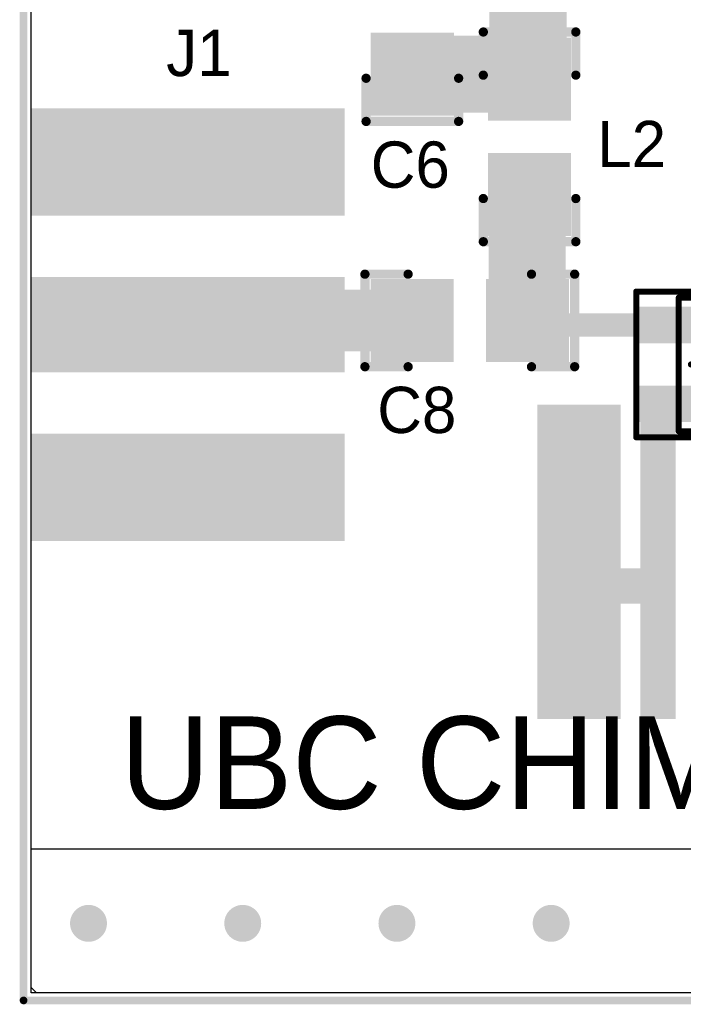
# Model space of a CAD drawing. Extents: x 1.01 to 3.14, y 1 to 2.11.
# Tile 1 of 6: x 1.01 to 1.44, y 1 to 1.64. Entities that reach past the tile are written whole.
import ezdxf

# ---------------------------------------------------------------- set-up
doc = ezdxf.new("R2010")
doc.units = 0
doc.header["$MEASUREMENT"] = 0
doc.layers.get('0').update_dxf_attribs({"linetype": 'CONTINUOUS'})
for name, color, linetype in [('BOTTOMLAYER', 5, 'CONTINUOUS'), ('BOTTOMPASTE', 16, 'CONTINUOUS'), ('BOTTOMSOLDER', 6, 'CONTINUOUS'), ('MECHANICAL1', 6, 'CONTINUOUS'), ('MECHANICAL13', 56, 'CONTINUOUS'), ('MECHANICAL15', 56, 'CONTINUOUS'), ('MULTILAYER', 9, 'CONTINUOUS'), ('TOPLAYER', 1, 'CONTINUOUS'), ('TOPOVERLAY', 2, 'CONTINUOUS'), ('TOPPASTE', 8, 'CONTINUOUS'), ('TOPSOLDER', 216, 'CONTINUOUS'), ('VIAHOLELAYER', 16, 'CONTINUOUS')]:
    doc.layers.add(name, color=color, linetype=linetype)

# ---------------------------------------------------------------- blocks, each defined once
blk = doc.blocks.new('SOT130P210X100_4AL_17')
at = {"layer": 'MECHANICAL13', "const_width": 0.003937}
for points in [[(-0.027559, 0.0433071), (-0.027559, -0.043307)], [(0.0275591, 0.0433071), (-0.027559, 0.0433071)], [(0.0275591, 0.0433071), (0.0275591, -0.043307)], [(0.0275591, -0.043307), (-0.027559, -0.043307)]]:
    blk.add_lwpolyline(points, dxfattribs=at)
at = {"layer": 'MECHANICAL13', "const_width": 0.0019685}
for points in [[(-0.0285432, 0.0433071, 1), (-0.0265748, 0.0433071, 1)], [(-0.0285432, 0.0433071, 1), (-0.0265748, 0.0433071, 1)], [(0.0265749, 0.0433071, 1), (0.0285433, 0.0433071, 1)], [(0.0265749, 0.0433071, 1), (0.0285433, 0.0433071, 1)], [(-0.0285432, -0.043307, 1), (-0.0265748, -0.043307, 1)], [(-0.0285432, -0.043307, 1), (-0.0265748, -0.043307, 1)], [(0.0265749, -0.043307, 1), (0.0285433, -0.043307, 1)], [(0.0265749, -0.043307, 1), (0.0285433, -0.043307, 1)]]:
    blk.add_lwpolyline(points, format="xyb", close=True, dxfattribs=at)
at = {"layer": 'MECHANICAL15', "const_width": 0.003937}
for points in [[(-0.0551181, 0.0472441), (-0.0551181, -0.047244)], [(0.0551181, 0.0472441), (-0.0551181, 0.0472441)], [(0.0551181, 0.0472441), (0.0551181, -0.047244)], [(0, 0.0196851), (0, -0.019685)], [(0.0196851, 0), (-0.019685, 0)], [(0.0551181, -0.047244), (-0.0551181, -0.047244)]]:
    blk.add_lwpolyline(points, dxfattribs=at)
at = {"layer": 'MECHANICAL15', "const_width": 0.0019685}
for points in [[(-0.0561023, 0.0472441, 1), (-0.0541339, 0.0472441, 1)], [(-0.0561023, 0.0472441, 1), (-0.0541339, 0.0472441, 1)], [(0.0541339, 0.0472441, 1), (0.0561023, 0.0472441, 1)], [(0.0541339, 0.0472441, 1), (0.0561023, 0.0472441, 1)], [(-0.0009842, 0.0196851, 1), (0.0009842, 0.0196851, 1)], [(-0.0206692, 0, 1), (-0.0187008, 0, 1)], [(0.0187009, 0, 1), (0.0206693, 0, 1)], [(-0.0009842, -0.019685, 1), (0.0009842, -0.019685, 1)], [(-0.0561023, -0.047244, 1), (-0.0541339, -0.047244, 1)], [(-0.0561023, -0.047244, 1), (-0.0541339, -0.047244, 1)], [(0.0541339, -0.047244, 1), (0.0561023, -0.047244, 1)], [(0.0541339, -0.047244, 1), (0.0561023, -0.047244, 1)]]:
    blk.add_lwpolyline(points, format="xyb", close=True, dxfattribs=at)
at = {"layer": 'TOPLAYER'}
for points in [[(-0.0177165, 0.0157481), (-0.0177165, 0.0354331), (-0.0511811, 0.0157481), (-0.0511811, 0.0354331)], [(0.0511811, 0.0157481), (0.0511811, 0.0354331), (0.0177165, 0.0157481), (0.0177165, 0.0354331)], [(-0.0177165, -0.035433), (-0.0177165, -0.003937), (-0.0511811, -0.035433), (-0.0511811, -0.003937)], [(0.0511811, -0.035433), (0.0511811, -0.015748), (0.0177165, -0.035433), (0.0177165, -0.015748)]]:
    blk.add_solid(points, dxfattribs=at)
at = {"layer": 'TOPOVERLAY'}
for points, const_width in [([(-0.0482283, 0.0570867, 1), (-0.0580709, 0.0570867, 1)], 0.0098425), ([(-0.0605315, 0.0570867, 1), (-0.0556103, 0.0570867, 1)], 0.0049212), ([(-0.0506889, 0.0570867, 1), (-0.0457677, 0.0570867, 1)], 0.0049212), ([(-0.0098425, 0.0433071, 1), (-0.0059055, 0.0433071, 1)], 0.003937), ([(0.0059055, 0.0433071, 1), (0.0098425, 0.0433071, 1)], 0.003937), ([(-0.0098425, -0.0433071, 1), (-0.0059055, -0.0433071, 1)], 0.003937), ([(0.0059055, -0.0433071, 1), (0.0098425, -0.0433071, 1)], 0.003937)]:
    blk.add_lwpolyline(points, format="xyb", close=True, dxfattribs=dict(at, const_width=const_width))
at = {"layer": 'TOPOVERLAY', "const_width": 0.007874}
for points in [[(0.007874, 0.0433071), (-0.007874, 0.0433071)], [(0.007874, -0.0433071), (-0.007874, -0.0433071)]]:
    blk.add_lwpolyline(points, dxfattribs=at)
at = {"layer": 'TOPPASTE'}
for points in [[(-0.0177165, 0.0157481), (-0.0177165, 0.0354331), (-0.0511811, 0.0157481), (-0.0511811, 0.0354331)], [(0.0511811, 0.0157481), (0.0511811, 0.0354331), (0.0177165, 0.0157481), (0.0177165, 0.0354331)], [(-0.0177165, -0.035433), (-0.0177165, -0.003937), (-0.0511811, -0.035433), (-0.0511811, -0.003937)], [(0.0511811, -0.035433), (0.0511811, -0.015748), (0.0177165, -0.035433), (0.0177165, -0.015748)]]:
    blk.add_solid(points, dxfattribs=at)
at = {"layer": 'TOPSOLDER'}
for points in [[(-0.015748, 0.0137796), (-0.015748, 0.0374016), (-0.0531496, 0.0137796), (-0.0531496, 0.0374016)], [(0.0531496, 0.0137796), (0.0531496, 0.0374016), (0.015748, 0.0137796), (0.015748, 0.0374016)], [(-0.015748, -0.0374015), (-0.015748, -0.0019685), (-0.0531496, -0.0374015), (-0.0531496, -0.0019685)], [(0.0531496, -0.0374015), (0.0531496, -0.0137795), (0.015748, -0.0374015), (0.015748, -0.0137795)]]:
    blk.add_solid(points, dxfattribs=at)
blk = doc.blocks.new('0805_LRC_24')
at = {"layer": 'TOPLAYER'}
for points in [[(-0.0124, -0.0249999), (-0.0124, 0.0250001), (-0.0624, -0.0249999), (-0.0624, 0.0250001)], [(0.0624, -0.0249999), (0.0624, 0.0250001), (0.0124, -0.0249999), (0.0124, 0.0250001)]]:
    blk.add_solid(points, dxfattribs=at)
at = {"layer": 'TOPOVERLAY', "const_width": 0.006}
for points in [[(-0.068, 0.03), (-0.04, 0.03)], [(-0.068, 0.03), (-0.068, -0.03)], [(0.04, 0.03), (0.068, 0.03)], [(0.068, 0.03), (0.068, -0.03)], [(-0.068, -0.03), (-0.04, -0.03)], [(0.04, -0.03), (0.068, -0.03)]]:
    blk.add_lwpolyline(points, dxfattribs=at)
at = {"layer": 'TOPOVERLAY', "const_width": 0.003}
for points in [[(-0.0695, 0.03, 1), (-0.0665, 0.03, 1)], [(-0.0695, 0.03, 1), (-0.0665, 0.03, 1)], [(-0.0415, 0.03, 1), (-0.0385, 0.03, 1)], [(0.0385, 0.03, 1), (0.0415, 0.03, 1)], [(0.0665, 0.03, 1), (0.0695, 0.03, 1)], [(0.0665, 0.03, 1), (0.0695, 0.03, 1)], [(-0.0695, -0.03, 1), (-0.0665, -0.03, 1)], [(-0.0695, -0.03, 1), (-0.0665, -0.03, 1)], [(-0.0415, -0.03, 1), (-0.0385, -0.03, 1)], [(0.0385, -0.03, 1), (0.0415, -0.03, 1)], [(0.0665, -0.03, 1), (0.0695, -0.03, 1)], [(0.0665, -0.03, 1), (0.0695, -0.03, 1)]]:
    blk.add_lwpolyline(points, format="xyb", close=True, dxfattribs=at)
at = {"layer": 'TOPPASTE'}
for points in [[(-0.0124, -0.0249999), (-0.0124, 0.0250001), (-0.0624, -0.0249999), (-0.0624, 0.0250001)], [(0.0624, -0.0249999), (0.0624, 0.0250001), (0.0124, -0.0249999), (0.0124, 0.0250001)]]:
    blk.add_solid(points, dxfattribs=at)
at = {"layer": 'TOPSOLDER'}
for points in [[(-0.0104315, -0.0269684), (-0.0104315, 0.0269686), (-0.0643685, -0.0269684), (-0.0643685, 0.0269686)], [(0.0643685, -0.0269684), (0.0643685, 0.0269686), (0.0104315, -0.0269684), (0.0104315, 0.0269686)]]:
    blk.add_solid(points, dxfattribs=at)
blk = doc.blocks.new('SMA_EDGEMOUNT_27')
at = {"layer": 'BOTTOMLAYER'}
for points in [[(-0.1062658, 0.0727028), (0.0937342, 0.0727028), (-0.1062658, 0.1384508), (0.0937342, 0.1384508)], [(-0.1062658, -0.1383208), (0.0937342, -0.1383208), (-0.1062658, -0.0725728), (0.0937342, -0.0725728)]]:
    blk.add_solid(points, dxfattribs=at)
at = {"layer": 'BOTTOMPASTE'}
for points in [[(-0.1062658, 0.0727028), (0.0937342, 0.0727028), (-0.1062658, 0.1384508), (0.0937342, 0.1384508)], [(-0.1062658, -0.1383208), (0.0937342, -0.1383208), (-0.1062658, -0.0725728), (0.0937342, -0.0725728)]]:
    blk.add_solid(points, dxfattribs=at)
at = {"layer": 'BOTTOMSOLDER'}
for points in [[(-0.1082343, 0.0707343), (0.0957027, 0.0707343), (-0.1082343, 0.1404193), (0.0957027, 0.1404193)], [(-0.1082343, -0.1402893), (0.0957027, -0.1402893), (-0.1082343, -0.0706043), (0.0957027, -0.0706043)]]:
    blk.add_solid(points, dxfattribs=at)
at = {"layer": 'TOPLAYER'}
for points in [[(-0.1062658, 0.0727028), (0.0937342, 0.0727028), (-0.1062658, 0.1384508), (0.0937342, 0.1384508)], [(-0.1062658, -0.028937), (0.0937342, -0.028937), (-0.1062658, 0.028937), (0.0937342, 0.028937)], [(-0.1062658, -0.1383208), (0.0937342, -0.1383208), (-0.1062658, -0.0725728), (0.0937342, -0.0725728)]]:
    blk.add_solid(points, dxfattribs=at)
at = {"layer": 'TOPPASTE'}
for points in [[(-0.1062658, 0.0727028), (0.0937342, 0.0727028), (-0.1062658, 0.1384508), (0.0937342, 0.1384508)], [(-0.1062658, -0.028937), (0.0937342, -0.028937), (-0.1062658, 0.028937), (0.0937342, 0.028937)], [(-0.1062658, -0.1383208), (0.0937342, -0.1383208), (-0.1062658, -0.0725728), (0.0937342, -0.0725728)]]:
    blk.add_solid(points, dxfattribs=at)
at = {"layer": 'TOPSOLDER'}
for points in [[(-0.1082343, 0.0707343), (0.0957027, 0.0707343), (-0.1082343, 0.1404193), (0.0957027, 0.1404193)], [(-0.1082343, -0.0309055), (0.0957027, -0.0309055), (-0.1082343, 0.0309055), (0.0957027, 0.0309055)], [(-0.1082343, -0.1402893), (0.0957027, -0.1402893), (-0.1082343, -0.0706043), (0.0957027, -0.0706043)]]:
    blk.add_solid(points, dxfattribs=at)
blk = doc.blocks.new('0805_LRC_39')
at = {"layer": 'TOPLAYER'}
for points in [[(-0.0124, -0.0249999), (-0.0124, 0.0250001), (-0.0624, -0.0249999), (-0.0624, 0.0250001)], [(0.0624, -0.0249999), (0.0624, 0.0250001), (0.0124, -0.0249999), (0.0124, 0.0250001)]]:
    blk.add_solid(points, dxfattribs=at)
at = {"layer": 'TOPOVERLAY', "const_width": 0.006}
for points in [[(-0.068, 0.03), (-0.04, 0.03)], [(-0.068, -0.03), (-0.068, 0.03)], [(0.04, 0.03), (0.068, 0.03)], [(0.068, -0.03), (0.068, 0.03)], [(-0.068, -0.03), (-0.04, -0.03)], [(0.04, -0.03), (0.068, -0.03)]]:
    blk.add_lwpolyline(points, dxfattribs=at)
at = {"layer": 'TOPOVERLAY', "const_width": 0.003}
for points in [[(-0.0695, 0.03, 1), (-0.0665, 0.03, 1)], [(-0.0695, 0.03, 1), (-0.0665, 0.03, 1)], [(-0.0415, 0.03, 1), (-0.0385, 0.03, 1)], [(0.0385, 0.03, 1), (0.0415, 0.03, 1)], [(0.0665, 0.03, 1), (0.0695, 0.03, 1)], [(0.0665, 0.03, 1), (0.0695, 0.03, 1)], [(-0.0695, -0.03, 1), (-0.0665, -0.03, 1)], [(-0.0695, -0.03, 1), (-0.0665, -0.03, 1)], [(-0.0415, -0.03, 1), (-0.0385, -0.03, 1)], [(0.0385, -0.03, 1), (0.0415, -0.03, 1)], [(0.0665, -0.03, 1), (0.0695, -0.03, 1)], [(0.0665, -0.03, 1), (0.0695, -0.03, 1)]]:
    blk.add_lwpolyline(points, format="xyb", close=True, dxfattribs=at)
at = {"layer": 'TOPPASTE'}
for points in [[(-0.0124, -0.0249999), (-0.0124, 0.0250001), (-0.0624, -0.0249999), (-0.0624, 0.0250001)], [(0.0624, -0.0249999), (0.0624, 0.0250001), (0.0124, -0.0249999), (0.0124, 0.0250001)]]:
    blk.add_solid(points, dxfattribs=at)
at = {"layer": 'TOPSOLDER'}
for points in [[(-0.0104315, -0.0269684), (-0.0104315, 0.0269686), (-0.0643685, -0.0269684), (-0.0643685, 0.0269686)], [(0.0643685, -0.0269684), (0.0643685, 0.0269686), (0.0104315, -0.0269684), (0.0104315, 0.0269686)]]:
    blk.add_solid(points, dxfattribs=at)
blk = doc.blocks.new('0805_LRC_41')
at = {"layer": 'TOPLAYER'}
for points in [[(-0.0124, -0.0249999), (-0.0124, 0.0250001), (-0.0624, -0.0249999), (-0.0624, 0.0250001)], [(0.0624, -0.0249999), (0.0624, 0.0250001), (0.0124, -0.0249999), (0.0124, 0.0250001)]]:
    blk.add_solid(points, dxfattribs=at)
at = {"layer": 'TOPOVERLAY', "const_width": 0.006}
for points in [[(-0.04, 0.03), (-0.068, 0.03)], [(-0.068, -0.03), (-0.068, 0.03)], [(0.068, 0.03), (0.04, 0.03)], [(0.068, -0.03), (0.068, 0.03)], [(-0.04, -0.03), (-0.068, -0.03)], [(0.068, -0.03), (0.04, -0.03)]]:
    blk.add_lwpolyline(points, dxfattribs=at)
at = {"layer": 'TOPOVERLAY', "const_width": 0.003}
for points in [[(-0.0695, 0.03, 1), (-0.0665, 0.03, 1)], [(-0.0695, 0.03, 1), (-0.0665, 0.03, 1)], [(-0.0415, 0.03, 1), (-0.0385, 0.03, 1)], [(0.0385, 0.03, 1), (0.0415, 0.03, 1)], [(0.0665, 0.03, 1), (0.0695, 0.03, 1)], [(0.0665, 0.03, 1), (0.0695, 0.03, 1)], [(-0.0695, -0.03, 1), (-0.0665, -0.03, 1)], [(-0.0695, -0.03, 1), (-0.0665, -0.03, 1)], [(-0.0415, -0.03, 1), (-0.0385, -0.03, 1)], [(0.0385, -0.03, 1), (0.0415, -0.03, 1)], [(0.0665, -0.03, 1), (0.0695, -0.03, 1)], [(0.0665, -0.03, 1), (0.0695, -0.03, 1)]]:
    blk.add_lwpolyline(points, format="xyb", close=True, dxfattribs=at)
at = {"layer": 'TOPPASTE'}
for points in [[(-0.0124, -0.0249999), (-0.0124, 0.0250001), (-0.0624, -0.0249999), (-0.0624, 0.0250001)], [(0.0624, -0.0249999), (0.0624, 0.0250001), (0.0124, -0.0249999), (0.0124, 0.0250001)]]:
    blk.add_solid(points, dxfattribs=at)
at = {"layer": 'TOPSOLDER'}
for points in [[(-0.0104315, -0.0269684), (-0.0104315, 0.0269686), (-0.0643685, -0.0269684), (-0.0643685, 0.0269686)], [(0.0643685, -0.0269684), (0.0643685, 0.0269686), (0.0104315, -0.0269684), (0.0104315, 0.0269686)]]:
    blk.add_solid(points, dxfattribs=at)

msp = doc.modelspace()

# ---------------------------------------------------------------- linework, layer by layer
at = {"layer": 'BOTTOMLAYER'}
for p, q in [((1.0167323, 1.0088583), (1.0167323, 2.1023622)), ((3.1338582, 1.0088583), (1.0167323, 1.0088583))]:
    msp.add_line(p, q, dxfattribs=at)
at = {"layer": 'BOTTOMLAYER', "const_width": 0.01}
for points in [[(1.0461811, 1.5433071, 1), (1.0561811, 1.5433071, 1)], [(1.1150787, 1.5433071, 1), (1.1250787, 1.5433071, 1)], [(1.1839764, 1.5433071, 1), (1.1939764, 1.5433071, 1)], [(1.3680315, 1.3713386, 1), (1.3780315, 1.3713386, 1)], [(1.0461811, 1.3385827, 1), (1.0561811, 1.3385827, 1)], [(1.1150787, 1.3375984, 1), (1.1250787, 1.3375984, 1)], [(1.1839764, 1.3385827, 1), (1.1939764, 1.3385827, 1)], [(1.3680315, 1.3313386, 1), (1.3780315, 1.3313386, 1)], [(1.3680315, 1.2913386, 1), (1.3780315, 1.2913386, 1)], [(1.3680315, 1.2513386, 1), (1.3780315, 1.2513386, 1)], [(1.3680315, 1.2113386, 1), (1.3780315, 1.2113386, 1)], [(1.048937, 1.053937, 1), (1.058937, 1.053937, 1)], [(1.148937, 1.053937, 1), (1.158937, 1.053937, 1)], [(1.248937, 1.053937, 1), (1.258937, 1.053937, 1)], [(1.348937, 1.053937, 1), (1.358937, 1.053937, 1)]]:
    msp.add_lwpolyline(points, format="xyb", close=True, dxfattribs=at)
at = {"layer": 'BOTTOMSOLDER', "const_width": 0.0119685}
for points in [[(1.0451969, 1.5433071, 1), (1.0571653, 1.5433071, 1)], [(1.1140945, 1.5433071, 1), (1.1260629, 1.5433071, 1)], [(1.1829922, 1.5433071, 1), (1.1949606, 1.5433071, 1)], [(1.3670473, 1.3713386, 1), (1.3790157, 1.3713386, 1)], [(1.0451969, 1.3385827, 1), (1.0571653, 1.3385827, 1)], [(1.1140945, 1.3375984, 1), (1.1260629, 1.3375984, 1)], [(1.1829922, 1.3385827, 1), (1.1949606, 1.3385827, 1)], [(1.3670473, 1.3313386, 1), (1.3790157, 1.3313386, 1)], [(1.3670473, 1.2913386, 1), (1.3790157, 1.2913386, 1)], [(1.3670473, 1.2513386, 1), (1.3790157, 1.2513386, 1)], [(1.3670473, 1.2113386, 1), (1.3790157, 1.2113386, 1)], [(1.0479528, 1.053937, 1), (1.0599212, 1.053937, 1)], [(1.1479528, 1.053937, 1), (1.1599212, 1.053937, 1)], [(1.2479528, 1.053937, 1), (1.2599212, 1.053937, 1)], [(1.3479528, 1.053937, 1), (1.3599212, 1.053937, 1)]]:
    msp.add_lwpolyline(points, format="xyb", close=True, dxfattribs=at)
at = {"layer": 'MECHANICAL1', "const_width": 0.005}
for points in [[(1.011811, 1.003937), (1.011811, 2.1062992)], [(1.011811, 1.003937), (3.1377953, 1.003937)]]:
    msp.add_lwpolyline(points, dxfattribs=at)
at = {"layer": 'MECHANICAL1', "const_width": 0.0025}
msp.add_lwpolyline([(1.010561, 1.003937, 1), (1.013061, 1.003937, 1)], format="xyb", close=True, dxfattribs=at)
msp.add_lwpolyline([(1.010561, 1.003937, 1), (1.013061, 1.003937, 1)], format="xyb", close=True, dxfattribs=at)
at = {"layer": 'MULTILAYER', "const_width": 0.01}
for points in [[(1.0461811, 1.5433071, 1), (1.0561811, 1.5433071, 1)], [(1.1150787, 1.5433071, 1), (1.1250787, 1.5433071, 1)], [(1.1839764, 1.5433071, 1), (1.1939764, 1.5433071, 1)], [(1.3680315, 1.3713386, 1), (1.3780315, 1.3713386, 1)], [(1.0461811, 1.3385827, 1), (1.0561811, 1.3385827, 1)], [(1.1150787, 1.3375984, 1), (1.1250787, 1.3375984, 1)], [(1.1839764, 1.3385827, 1), (1.1939764, 1.3385827, 1)], [(1.3680315, 1.3313386, 1), (1.3780315, 1.3313386, 1)], [(1.3680315, 1.2913386, 1), (1.3780315, 1.2913386, 1)], [(1.3680315, 1.2513386, 1), (1.3780315, 1.2513386, 1)], [(1.3680315, 1.2113386, 1), (1.3780315, 1.2113386, 1)], [(1.048937, 1.053937, 1), (1.058937, 1.053937, 1)], [(1.148937, 1.053937, 1), (1.158937, 1.053937, 1)], [(1.248937, 1.053937, 1), (1.258937, 1.053937, 1)], [(1.348937, 1.053937, 1), (1.358937, 1.053937, 1)]]:
    msp.add_lwpolyline(points, format="xyb", close=True, dxfattribs=at)
at = {"layer": 'TOPLAYER'}
for p, q in [((1.0167323, 1.0123947), (1.0167323, 1.1023622)), ((1.0167323, 1.1023622), (2.7342519, 1.1023622)), ((1.0202687, 1.0088599), (1.0167323, 1.0123947)), ((3.1318896, 1.0098425), (1.0202687, 1.0088599))]:
    msp.add_line(p, q, dxfattribs=at)
for points, const_width in [([(1.3389369, 1.603337), (1.3389369, 1.679537)], 0.05), ([(1.2639371, 1.604537), (1.3347369, 1.604537)], 0.05), ([(1.2619371, 1.603537), (1.2631371, 1.602337)], 0.01), ([(1.338337, 1.502837), (1.338337, 1.5211369)], 0.05), ([(1.338337, 1.466237), (1.338337, 1.502837)], 0.05), ([(1.338337, 1.4479371), (1.338337, 1.466237)], 0.05), ([(1.1211812, 1.444882), (1.2637811, 1.444882)], 0.04), ([(1.113937, 1.453937), (1.1139371, 1.4539371)], 0.01), ([(1.336337, 1.4539371), (1.3483466, 1.4419275)], 0.01), ([(1.3483466, 1.4419275), (1.4297882, 1.4419275)], 0.015)]:
    msp.add_lwpolyline(points, dxfattribs=dict(at, const_width=const_width))
for points, const_width in [([(1.2514371, 1.604537, 1), (1.2764371, 1.604537, 1)], 0.025), ([(1.3222369, 1.604537, 1), (1.3472369, 1.604537, 1)], 0.025), ([(1.3264369, 1.603337, 1), (1.3514369, 1.603337, 1)], 0.025), ([(1.2594371, 1.603537, 1), (1.2644371, 1.603537, 1)], 0.005), ([(1.2606371, 1.602337, 1), (1.2656371, 1.602337, 1)], 0.005), ([(1.0461811, 1.5433071, 1), (1.0561811, 1.5433071, 1)], 0.01), ([(1.1150787, 1.5433071, 1), (1.1250787, 1.5433071, 1)], 0.01), ([(1.1839764, 1.5433071, 1), (1.1939764, 1.5433071, 1)], 0.01), ([(1.325837, 1.5211369, 1), (1.350837, 1.5211369, 1)], 0.025), ([(1.325837, 1.502837, 1), (1.350837, 1.502837, 1)], 0.025), ([(1.325837, 1.502837, 1), (1.350837, 1.502837, 1)], 0.025), ([(1.325837, 1.466237, 1), (1.350837, 1.466237, 1)], 0.025), ([(1.325837, 1.466237, 1), (1.350837, 1.466237, 1)], 0.025), ([(1.325837, 1.4479371, 1), (1.350837, 1.4479371, 1)], 0.025), ([(1.1111812, 1.444882, 1), (1.1311812, 1.444882, 1)], 0.02), ([(1.2537811, 1.444882, 1), (1.2737811, 1.444882, 1)], 0.02), ([(1.111437, 1.453937, 1), (1.116437, 1.453937, 1)], 0.005), ([(1.1114371, 1.4539371, 1), (1.1164371, 1.4539371, 1)], 0.005), ([(1.333837, 1.4539371, 1), (1.338837, 1.4539371, 1)], 0.005), ([(1.3445966, 1.4419275, 1), (1.3520966, 1.4419275, 1)], 0.0075), ([(1.4260382, 1.4419275, 1), (1.4335382, 1.4419275, 1)], 0.0075), ([(1.3458466, 1.4419275, 1), (1.3508466, 1.4419275, 1)], 0.005), ([(1.3680315, 1.3713386, 1), (1.3780315, 1.3713386, 1)], 0.01), ([(1.0461811, 1.3385827, 1), (1.0561811, 1.3385827, 1)], 0.01), ([(1.1150787, 1.3375984, 1), (1.1250787, 1.3375984, 1)], 0.01), ([(1.1839764, 1.3385827, 1), (1.1939764, 1.3385827, 1)], 0.01), ([(1.3680315, 1.3313386, 1), (1.3780315, 1.3313386, 1)], 0.01), ([(1.3680315, 1.2913386, 1), (1.3780315, 1.2913386, 1)], 0.01), ([(1.3680315, 1.2513386, 1), (1.3780315, 1.2513386, 1)], 0.01), ([(1.3680315, 1.2113386, 1), (1.3780315, 1.2113386, 1)], 0.01), ([(1.048937, 1.053937, 1), (1.058937, 1.053937, 1)], 0.01), ([(1.148937, 1.053937, 1), (1.158937, 1.053937, 1)], 0.01), ([(1.248937, 1.053937, 1), (1.258937, 1.053937, 1)], 0.01), ([(1.348937, 1.053937, 1), (1.358937, 1.053937, 1)], 0.01)]:
    msp.add_lwpolyline(points, format="xyb", close=True, dxfattribs=dict(at, const_width=const_width))
for points in [[(1.4327283, 1.1883071), (1.4327283, 1.3983071), (1.4137283, 1.1883071), (1.4137283, 1.3983071)], [(1.3970472, 1.1883858), (1.3970472, 1.3883858), (1.3470472, 1.1883858), (1.3470472, 1.3883858)], [(1.422559, 1.2821378), (1.382559, 1.2821378), (1.422559, 1.2631378), (1.382559, 1.2631378)]]:
    msp.add_solid(points, dxfattribs=at)
at = {"layer": 'TOPPASTE'}
for points in [[(1.4327283, 1.1883071), (1.4327283, 1.3983071), (1.4137283, 1.1883071), (1.4137283, 1.3983071)], [(1.3970472, 1.1883858), (1.3970472, 1.3883858), (1.3470472, 1.1883858), (1.3470472, 1.3883858)], [(1.422559, 1.2821378), (1.382559, 1.2821378), (1.422559, 1.2631378), (1.382559, 1.2631378)]]:
    msp.add_solid(points, dxfattribs=at)
at = {"layer": 'TOPSOLDER'}
for p, q in [((1.0167323, 1.0088583), (1.0167323, 1.1023622)), ((1.0167323, 1.1023622), (3.132874, 1.1023622)), ((3.132874, 1.0088583), (1.0167323, 1.0088583))]:
    msp.add_line(p, q, dxfattribs=at)
at = {"layer": 'TOPSOLDER', "const_width": 0.0119685}
for points in [[(1.0451969, 1.5433071, 1), (1.0571653, 1.5433071, 1)], [(1.1140945, 1.5433071, 1), (1.1260629, 1.5433071, 1)], [(1.1829922, 1.5433071, 1), (1.1949606, 1.5433071, 1)], [(1.3670473, 1.3713386, 1), (1.3790157, 1.3713386, 1)], [(1.0451969, 1.3385827, 1), (1.0571653, 1.3385827, 1)], [(1.1140945, 1.3375984, 1), (1.1260629, 1.3375984, 1)], [(1.1829922, 1.3385827, 1), (1.1949606, 1.3385827, 1)], [(1.3670473, 1.3313386, 1), (1.3790157, 1.3313386, 1)], [(1.3670473, 1.2913386, 1), (1.3790157, 1.2913386, 1)], [(1.3670473, 1.2513386, 1), (1.3790157, 1.2513386, 1)], [(1.3670473, 1.2113386, 1), (1.3790157, 1.2113386, 1)], [(1.0479528, 1.053937, 1), (1.0599212, 1.053937, 1)], [(1.1479528, 1.053937, 1), (1.1599212, 1.053937, 1)], [(1.2479528, 1.053937, 1), (1.2599212, 1.053937, 1)], [(1.3479528, 1.053937, 1), (1.3599212, 1.053937, 1)]]:
    msp.add_lwpolyline(points, format="xyb", close=True, dxfattribs=at)
at = {"layer": 'TOPSOLDER'}
for points in [[(1.4346968, 1.1863386), (1.4346968, 1.4002756), (1.4117598, 1.1863386), (1.4117598, 1.4002756)], [(1.3990157, 1.1864173), (1.3990157, 1.3903543), (1.3450787, 1.1864173), (1.3450787, 1.3903543)], [(1.4245275, 1.2841063), (1.3805905, 1.2841063), (1.4245275, 1.2611693), (1.3805905, 1.2611693)]]:
    msp.add_solid(points, dxfattribs=at)
at = {"layer": 'VIAHOLELAYER', "const_width": 0.006}
for points in [[(1.0481811, 1.5433071, 1), (1.0541811, 1.5433071, 1)], [(1.1170787, 1.5433071, 1), (1.1230787, 1.5433071, 1)], [(1.1859764, 1.5433071, 1), (1.1919764, 1.5433071, 1)], [(1.3700315, 1.3713386, 1), (1.3760315, 1.3713386, 1)], [(1.0481811, 1.3385827, 1), (1.0541811, 1.3385827, 1)], [(1.1170787, 1.3375984, 1), (1.1230787, 1.3375984, 1)], [(1.1859764, 1.3385827, 1), (1.1919764, 1.3385827, 1)], [(1.3700315, 1.3313386, 1), (1.3760315, 1.3313386, 1)], [(1.3700315, 1.2913386, 1), (1.3760315, 1.2913386, 1)], [(1.3700315, 1.2513386, 1), (1.3760315, 1.2513386, 1)], [(1.3700315, 1.2113386, 1), (1.3760315, 1.2113386, 1)], [(1.050937, 1.053937, 1), (1.056937, 1.053937, 1)], [(1.150937, 1.053937, 1), (1.156937, 1.053937, 1)], [(1.250937, 1.053937, 1), (1.256937, 1.053937, 1)], [(1.350937, 1.053937, 1), (1.356937, 1.053937, 1)]]:
    msp.add_lwpolyline(points, format="xyb", close=True, dxfattribs=at)

# ---------------------------------------------------------------- block references
for name, p, rotation in [('0805_LRC_41', (1.263937, 1.641937), 270), ('0805_LRC_24', (1.339937, 1.563937), 90), ('SOT130P210X100_4AL_17', (1.464237, 1.416337), 180)]:
    msp.add_blockref(name, p, dxfattribs=dict(rotation=rotation))
for name, p in [('SMA_EDGEMOUNT_27', (1.124376, 1.442061)), ('0805_LRC_39', (1.3011811, 1.4448819))]:
    msp.add_blockref(name, p)

# ---------------------------------------------------------------- texts
at = {"layer": 'TOPOVERLAY'}
for s, p in [('J1', (1.1043307, 1.6033464)), ('L2', (1.3838582, 1.5442913)), ('C6', (1.236937, 1.530937)), ('C8', (1.2411811, 1.3718819))]:
    msp.add_text(s, height=0.03, dxfattribs=at).set_placement(p)
msp.add_text('UBC CHIME - CHM-0001-012 Rev C - LNA', height=0.06, rotation=360, dxfattribs=at).set_placement((1.0746062, 1.1281496))

doc.saveas('drawing.dxf')
